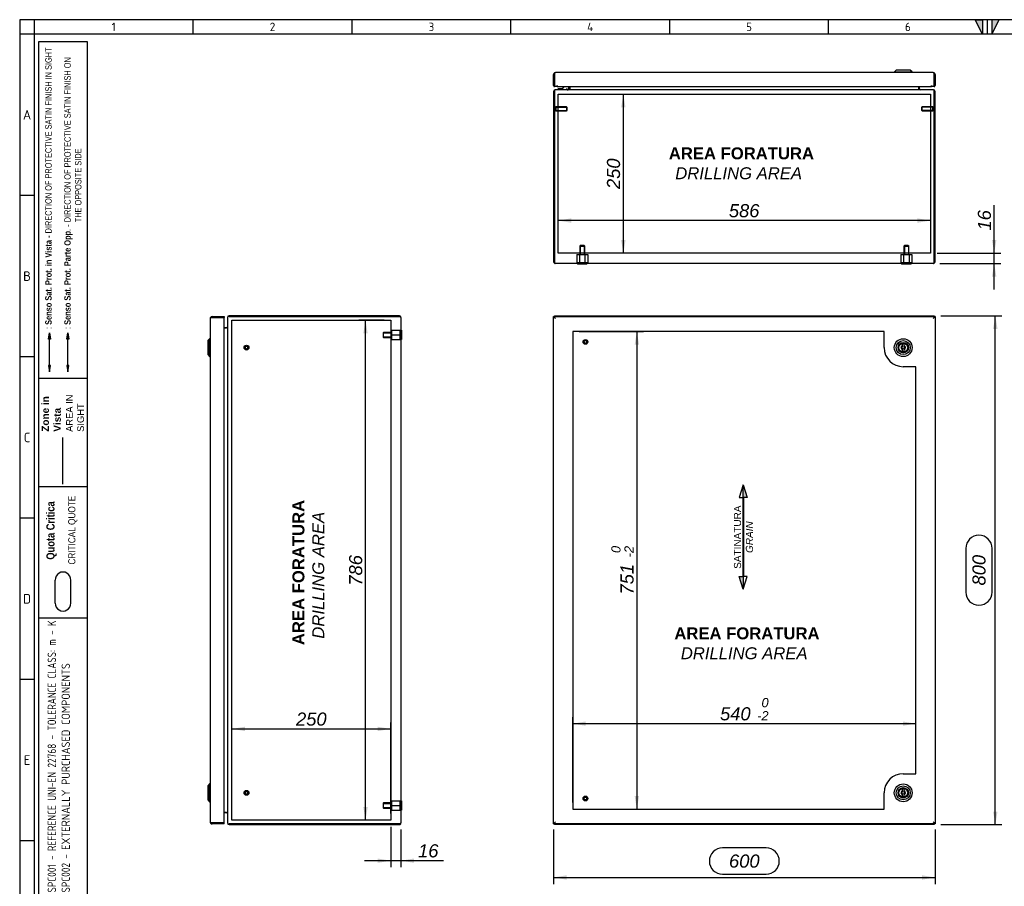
# Model space of a CAD drawing. Extents: x 6 to 412, y 11 to 288.
# Tile 2 of 3: x 6 to 213, y 106 to 288. Entities that reach past the tile are written whole.
import ezdxf
from ezdxf.enums import TextEntityAlignment as Align
from ezdxf.lldxf.tags import DXFTag

# ---------------------------------------------------------------- set-up
doc = ezdxf.new("R2010")
doc.units = 0
doc.layers.get('0').update_dxf_attribs({"linetype": 'CONTINUOUS'})
for name, color, linetype in [('_TRANSLATION', 7, 'CONTINUOUS'), ('AE00417_01', 7, 'CONTINUOUS'), ('AE00907_02', 7, 'CONTINUOUS'), ('C0000000', 7, 'CONTINUOUS'), ('C0000000_04', 7, 'CONTINUOUS'), ('C0000000_05', 7, 'CONTINUOUS'), ('C0000000_25', 7, 'CONTINUOUS'), ('C0000000_51', 7, 'CONTINUOUS'), ('DEFAULT', 7, 'CONTINUOUS'), ('SERRATURA_INF', 7, 'CONTINUOUS'), ('SERRATURA_SUP', 7, 'CONTINUOUS')]:
    doc.layers.add(name, color=color, linetype=linetype)
doc.styles.add('SEACAD_ARIAL', font='arial.ttf')
doc.styles.add('SEACAD_ARIALI', font='ariali.ttf')
tags = doc.linetypes.add('CENTER2', pattern=[28.575, 19.05, -3.175, 3.175, -3.175]).pattern_tags.tags
tags[10:11] = [DXFTag(74, 4), DXFTag(75, 0), DXFTag(340, '0'), DXFTag(46, 0.0), DXFTag(50, 0.0), DXFTag(44, 0.0), DXFTag(45, 0.0)]
tags[8:9] = [DXFTag(74, 4), DXFTag(75, 0), DXFTag(340, '0'), DXFTag(46, 0.0), DXFTag(50, 0.0), DXFTag(44, 0.0), DXFTag(45, 0.0)]
tags[6:7] = [DXFTag(74, 4), DXFTag(75, 0), DXFTag(340, '0'), DXFTag(46, 0.0), DXFTag(50, 0.0), DXFTag(44, 0.0), DXFTag(45, 0.0)]
tags[4:5] = [DXFTag(74, 4), DXFTag(75, 0), DXFTag(340, '0'), DXFTag(46, 0.0), DXFTag(50, 0.0), DXFTag(44, 0.0), DXFTag(45, 0.0)]
tags = doc.linetypes.add('DASHDOT2', pattern=[12.7, 6.35, -3.175, 0, -3.175]).pattern_tags.tags
tags[10:11] = [DXFTag(74, 4), DXFTag(75, 0), DXFTag(340, '0'), DXFTag(46, 0.0), DXFTag(50, 0.0), DXFTag(44, 0.0), DXFTag(45, 0.0)]
tags[8:9] = [DXFTag(74, 4), DXFTag(75, 0), DXFTag(340, '0'), DXFTag(46, 0.0), DXFTag(50, 0.0), DXFTag(44, 0.0), DXFTag(45, 0.0)]
tags[6:7] = [DXFTag(74, 4), DXFTag(75, 0), DXFTag(340, '0'), DXFTag(46, 0.0), DXFTag(50, 0.0), DXFTag(44, 0.0), DXFTag(45, 0.0)]
tags[4:5] = [DXFTag(74, 4), DXFTag(75, 0), DXFTag(340, '0'), DXFTag(46, 0.0), DXFTag(50, 0.0), DXFTag(44, 0.0), DXFTag(45, 0.0)]
tags = doc.linetypes.add('HIDDEN2', pattern=[4.7625, 3.175, -1.5875]).pattern_tags.tags
tags[6:7] = [DXFTag(74, 4), DXFTag(75, 0), DXFTag(340, '0'), DXFTag(46, 0.0), DXFTag(50, 0.0), DXFTag(44, 0.0), DXFTag(45, 0.0)]
tags[4:5] = [DXFTag(74, 4), DXFTag(75, 0), DXFTag(340, '0'), DXFTag(46, 0.0), DXFTag(50, 0.0), DXFTag(44, 0.0), DXFTag(45, 0.0)]
doc.dimstyles.new('ISO', dxfattribs={"dimtxt": 2.75, "dimasz": 2.75, "dimexe": 1.375, "dimexo": 1.375, "dimgap": 0.6875, "dimtad": 1, "dimdec": 1, "dimlfac": 7.5, "dimtxsty": 'SEACAD_ARIAL', "dimsah": 1, "dimcen": 1.375, "dimadec": 1, "dimazin": 3, "dimtfac": 0.7, "dimtdec": 3, "dimtmove": 0, "dimatfit": 3})

# ---------------------------------------------------------------- blocks, each defined once
blk = doc.blocks.new('SE')
at = {"layer": 'AE00417_01', "color": 7, "linetype": 'HIDDEN2'}
for centre, radius in [((124.9, 220.04), 0.5), ((124.9, 220.04), 0.4), ((124.9, 220.04), 0.333), ((124.9, 220.04), 0.3), ((124.9, 124.31), 0.5), ((124.9, 124.31), 0.4), ((124.9, 124.31), 0.333), ((124.9, 124.31), 0.3)]:
    blk.add_circle(centre, radius, dxfattribs=at)
for centre in [(124.9, 220.04), (124.9, 124.31)]:
    blk.add_arc(centre, 0.318, 75, 15, dxfattribs=at)
at = {"layer": 'AE00907_02', "color": 7, "linetype": 'CONTINUOUS'}
blk.add_line((118.39, 119), (118.39, 119), dxfattribs=at)
blk.add_line((118.39, 119), (118.39, 119), dxfattribs=at)
blk.add_line((118.39, 119), (118.39, 119), dxfattribs=at)
at = {"layer": 'C0000000_25', "color": 7, "linetype": 'CONTINUOUS'}
for p, q in [((118.23, 225.35), (118.43, 225.25)), ((118.23, 225.35), (118.39, 225.35)), ((118.23, 225.18), (118.23, 225.35)), ((118.46, 225.38), (118.39, 225.51)), ((118.39, 225.51), (118.39, 225.35)), ((118.39, 225.51), (198.07, 225.51)), ((118.39, 225.35), (118.43, 225.31)), ((118.39, 225.35), (118.43, 225.31)), ((118.39, 225.35), (118.43, 225.31)), ((118.43, 225.31), (118.39, 225.35)), ((198.07, 225.51), (198, 225.38)), ((198.07, 225.35), (198.03, 225.31)), ((198.03, 225.31), (198.07, 225.35)), ((198.03, 225.25), (198.23, 225.35)), ((198.07, 225.35), (198.03, 225.31)), ((198.07, 225.35), (198.03, 225.31)), ((198.07, 225.51), (198.07, 225.35)), ((198.23, 225.35), (198.07, 225.35)), ((198.23, 225.35), (198.23, 119)), ((118.23, 119), (118.23, 119.18)), ((118.43, 119.11), (118.23, 119)), ((118.23, 119), (118.39, 119)), ((118.39, 119), (118.43, 119.04)), ((118.43, 119.04), (118.39, 119)), ((118.39, 119), (118.43, 119.04)), ((118.39, 119), (118.43, 119.04)), ((118.39, 118.84), (118.39, 119)), ((118.39, 118.84), (118.46, 118.98)), ((198.07, 118.84), (118.39, 118.84)), ((198, 118.98), (198.07, 118.84)), ((198.23, 119), (198.03, 119.11)), ((198.07, 119), (198.03, 119.05)), ((198.07, 119), (198.03, 119.05)), ((198.07, 119), (198.03, 119.04)), ((198.03, 119.04), (198.07, 119)), ((198.07, 118.84), (198.07, 119)), ((198.23, 119), (198.07, 119))]:
    blk.add_line(p, q, dxfattribs=at)
at = {"layer": 'C0000000_51', "color": 7, "linetype": 'CONTINUOUS'}
for p, q in [((118.23, 225.18), (118.43, 225.18)), ((118.23, 119.18), (118.23, 225.18)), ((118.43, 225.38), (118.43, 225.18)), ((118.43, 225.38), (198.03, 225.38)), ((118.43, 225.18), (118.64, 224.96)), ((118.43, 225.18), (118.64, 224.96)), ((118.43, 225.18), (118.43, 225.18)), ((118.43, 225.18), (118.43, 225.18)), ((118.43, 225.18), (118.43, 225.18)), ((198.03, 225.18), (197.82, 224.96)), ((198.03, 225.18), (197.82, 224.96)), ((198.03, 225.38), (198.03, 225.18)), ((198.23, 225.18), (198.03, 225.18)), ((198.03, 225.18), (198.03, 225.18)), ((198.03, 225.18), (198.03, 225.18)), ((198.03, 225.18), (198.03, 225.18)), ((198.23, 225.18), (198.23, 119.18)), ((118.63, 224.98), (118.63, 224.98)), ((197.83, 224.98), (197.83, 224.98)), ((118.23, 119.18), (118.43, 119.18)), ((118.43, 119.18), (118.64, 119.39)), ((118.43, 119.18), (118.64, 119.39)), ((118.43, 118.98), (118.43, 119.18)), ((118.43, 119.18), (118.43, 119.18)), ((118.43, 119.18), (118.43, 119.18)), ((118.43, 119.18), (118.43, 119.18)), ((198.03, 118.98), (118.43, 118.98)), ((118.63, 119.38), (118.63, 119.38)), ((198.03, 119.18), (197.82, 119.39)), ((198.03, 119.18), (197.82, 119.39)), ((197.83, 119.38), (197.83, 119.38)), ((198.03, 118.98), (198.03, 119.18)), ((198.23, 119.18), (198.03, 119.18)), ((198.03, 119.18), (198.03, 119.18)), ((198.03, 119.18), (198.03, 119.18)), ((198.03, 119.18), (198.03, 119.18))]:
    blk.add_line(p, q, dxfattribs=at)
at = {"layer": 'C0000000_51', "color": 7, "linetype": 'CENTER2'}
for p, q in [((187.56, 222.24), (122.23, 222.24)), ((122.23, 222.24), (122.23, 122.11)), ((187.56, 218.84), (187.56, 222.24)), ((194.23, 214.84), (191.56, 214.84)), ((194.23, 129.51), (194.23, 214.84)), ((191.56, 129.51), (194.23, 129.51)), ((187.56, 122.11), (187.56, 125.51)), ((122.23, 122.11), (187.56, 122.11))]:
    blk.add_line(p, q, dxfattribs=at)
for centre, start, end in [((191.56, 218.84), 180, 270), ((191.56, 125.51), 90, 180)]:
    blk.add_arc(centre, 4, start, end, dxfattribs=at)
at = {"layer": 'SERRATURA_INF', "color": 7, "linetype": 'CONTINUOUS'}
for p, q in [((191.36, 126.11), (191.36, 125.93)), ((191.76, 125.93), (191.76, 126.11)), ((191.36, 125.09), (191.36, 124.91)), ((191.76, 124.91), (191.76, 125.09))]:
    blk.add_line(p, q, dxfattribs=at)
for radius in [1.87, 1.47, 1.09, 1.07, 0.933, 0.267]:
    blk.add_circle((191.56, 125.51), radius, dxfattribs=at)
for centre, radius, start, end in [((191.56, 126.11), 0.2, 0, 180), ((191.56, 125.51), 0.467, 115.3769, 244.6231), ((191.56, 124.91), 0.2, 180, 0), ((191.56, 125.51), 0.467, 295.3769, 64.6231)]:
    blk.add_arc(centre, radius, start, end, dxfattribs=at)
at = {"layer": 'SERRATURA_SUP', "color": 7, "linetype": 'CONTINUOUS'}
for p, q in [((191.36, 219.44), (191.36, 219.27)), ((191.76, 219.27), (191.76, 219.44)), ((191.36, 218.42), (191.36, 218.24)), ((191.76, 218.24), (191.76, 218.42))]:
    blk.add_line(p, q, dxfattribs=at)
for radius in [1.87, 1.47, 1.09, 1.07, 0.933, 0.267]:
    blk.add_circle((191.56, 218.84), radius, dxfattribs=at)
for centre, radius, start, end in [((191.56, 218.84), 0.467, 115.3769, 244.6231), ((191.56, 219.44), 0.2, 0, 180), ((191.56, 218.84), 0.467, 295.3769, 64.6231), ((191.56, 218.24), 0.2, 180, 0)]:
    blk.add_arc(centre, radius, start, end, dxfattribs=at)
blk = doc.blocks.new('SE1')
at = {"layer": 'AE00417_01', "color": 7, "linetype": 'HIDDEN2'}
for p, q in [((118.52, 269.4), (118.39, 269.4)), ((118.52, 269.4), (118.52, 268.4)), ((118.66, 269.3), (118.66, 268.5)), ((120.96, 269.3), (118.66, 269.3)), ((118.66, 269.22), (121.04, 269.22)), ((118.66, 268.58), (121.04, 268.58)), ((118.66, 268.5), (120.96, 268.5)), ((120.96, 269.3), (120.96, 268.5)), ((121.06, 269.2), (120.96, 269.3)), ((120.96, 268.5), (121.06, 268.6)), ((121.06, 268.6), (121.06, 269.2)), ((195.5, 269.3), (195.4, 269.2)), ((195.4, 269.2), (195.4, 268.6)), ((195.4, 268.6), (195.5, 268.5)), ((197.8, 269.22), (195.42, 269.22)), ((197.8, 268.58), (195.42, 268.58)), ((195.5, 268.5), (195.5, 269.3)), ((197.8, 269.3), (195.5, 269.3)), ((195.5, 268.5), (197.8, 268.5)), ((197.8, 268.5), (197.8, 269.3)), ((197.94, 268.4), (197.94, 269.4)), ((198.07, 269.4), (197.94, 269.4)), ((118.39, 268.4), (118.52, 268.4)), ((197.94, 268.4), (198.07, 268.4))]:
    blk.add_line(p, q, dxfattribs=at)
at = {"layer": 'AE00417_01', "color": 7, "linetype": 'CONTINUOUS'}
for p, q in [((118.39, 269.4), (118.39, 269.4)), ((198.07, 269.4), (198.07, 269.4)), ((118.39, 268.4), (118.39, 268.4)), ((198.07, 268.4), (198.07, 268.4))]:
    blk.add_line(p, q, dxfattribs=at)
at = {"layer": 'AE00417_01', "color": 7, "linetype": 'HIDDEN2'}
for centre, start, end in [((118.59, 269.3), 180, 0), ((118.59, 268.5), 0, 180), ((197.87, 269.3), 180, 0), ((197.87, 268.5), 0, 180)]:
    blk.add_arc(centre, 0.0667, start, end, dxfattribs=at)
at = {"layer": 'AE00907_02', "color": 7, "linetype": 'CONTINUOUS'}
blk.add_line((118.39, 242.62), (118.39, 237.32), dxfattribs=at)
for centre, start, end in [((119.06, 242.62), 178.0727, 180), ((119.06, 237.32), 180, 181.9273)]:
    blk.add_arc(centre, 0.667, start, end, dxfattribs=at)
at = {"layer": 'C0000000', "color": 7, "linetype": 'CONTINUOUS'}
for p, q in [((119.15, 273.03), (119.15, 273.03)), ((119.28, 273.17), (119.53, 273.17)), ((120.95, 273.16), (120.95, 272.9)), ((121.35, 273.56), (121.35, 273.16))]:
    blk.add_line(p, q, dxfattribs=at)
for centre, radius, start, end in [((119.28, 273.03), 0.133, 90, 180), ((119.28, 273.03), 0.133, 180, 270), ((119.53, 274.63), 1.47, 270, 313.235)]:
    blk.add_arc(centre, radius, start, end, dxfattribs=at)
blk.add_open_spline([(121.08, 272.9), (121.1, 272.9), (121.12, 272.9), (121.15, 272.91), (121.17, 272.91), (121.2, 272.92), (121.22, 272.93), (121.25, 272.95), (121.26, 272.96), (121.3, 273), (121.32, 273.03), (121.34, 273.09), (121.35, 273.13), (121.35, 273.16)], degree=3, knots=[0, 0, 0, 0, 0.125, 0.125, 0.25, 0.25, 0.375, 0.375, 0.5, 0.5, 0.75, 0.75, 1, 1, 1, 1], dxfattribs=at)
at = {"layer": 'C0000000_04', "color": 7, "linetype": 'HIDDEN2'}
for p, q in [((123.83, 240.26), (123.7, 240.12)), ((123.7, 240.12), (124.76, 240.12)), ((123.7, 240.12), (123.7, 238.39)), ((123.8, 240.23), (123.8, 238.39)), ((124.63, 240.26), (123.83, 240.26)), ((124.76, 240.12), (124.63, 240.26)), ((124.66, 240.23), (124.66, 238.39)), ((124.76, 238.39), (124.76, 240.12)), ((191.83, 240.26), (191.7, 240.12)), ((191.7, 240.12), (192.76, 240.12)), ((191.7, 240.12), (191.7, 238.39)), ((191.8, 240.23), (191.8, 238.39)), ((192.63, 240.26), (191.83, 240.26)), ((192.76, 240.12), (192.63, 240.26)), ((192.66, 240.23), (192.66, 238.39)), ((192.76, 238.39), (192.76, 240.12)), ((123.08, 238.39), (123.65, 238.39)), ((123.08, 238.39), (123.08, 236.66)), ((123.65, 238.39), (124.81, 238.39)), ((123.65, 238.39), (123.65, 236.66)), ((124.81, 238.39), (125.39, 238.39)), ((124.81, 238.39), (124.81, 236.66)), ((125.39, 238.39), (125.39, 236.66)), ((191.08, 238.39), (191.65, 238.39)), ((191.08, 238.39), (191.08, 236.66)), ((191.65, 238.39), (192.81, 238.39)), ((191.65, 238.39), (191.65, 236.66)), ((192.81, 238.39), (193.39, 238.39)), ((192.81, 238.39), (192.81, 236.66)), ((193.39, 238.39), (193.39, 236.66)), ((123.08, 236.66), (123.65, 236.66)), ((123.65, 236.66), (124.81, 236.66)), ((124.81, 236.66), (125.39, 236.66)), ((191.08, 236.66), (191.65, 236.66)), ((191.65, 236.66), (192.81, 236.66)), ((192.81, 236.66), (193.39, 236.66))]:
    blk.add_line(p, q, dxfattribs=at)
at = {"layer": 'C0000000_05', "color": 7, "linetype": 'CONTINUOUS'}
for p, q in [((123.23, 236.5), (123.23, 236.36)), ((125.23, 236.36), (123.23, 236.36)), ((125.23, 236.36), (125.23, 236.5)), ((191.23, 236.5), (191.23, 236.36)), ((193.23, 236.36), (191.23, 236.36)), ((193.23, 236.36), (193.23, 236.5))]:
    blk.add_line(p, q, dxfattribs=at)
at = {"layer": 'C0000000_25', "color": 7, "linetype": 'CONTINUOUS'}
for p, q in [((118.56, 272.9), (118.56, 272.9)), ((197.9, 272.9), (118.56, 272.9)), ((121.47, 273.56), (121.47, 273.07)), ((121.63, 273.56), (121.63, 273.07)), ((121.63, 273.07), (121.63, 273.56)), ((121.63, 273.07), (121.63, 272.9)), ((194.83, 273.07), (194.83, 273.56)), ((194.83, 273.56), (194.83, 273.07)), ((194.83, 273.07), (194.83, 272.9)), ((194.99, 273.07), (194.99, 273.56)), ((197.9, 272.9), (197.9, 272.9)), ((118.23, 272.56), (118.23, 236.83)), ((118.39, 272.56), (118.39, 242.62)), ((118.39, 236.83), (118.39, 272.56)), ((197.3, 271.96), (197.3, 268.5)), ((198.07, 272.56), (198.07, 236.83)), ((198.07, 236.83), (198.07, 272.56)), ((198.23, 236.83), (198.23, 272.56)), ((119.16, 268.5), (119.16, 269.3)), ((124.76, 238.63), (123.7, 238.63)), ((192.76, 238.63), (191.7, 238.63)), ((118.39, 237.32), (118.39, 236.83)), ((118.39, 236.55), (118.39, 236.83)), ((118.39, 236.83), (118.39, 236.55)), ((197.9, 236.5), (118.56, 236.5)), ((198.07, 236.83), (198.07, 236.55)), ((198.07, 236.55), (198.07, 236.83))]:
    blk.add_line(p, q, dxfattribs=at)
at = {"layer": 'C0000000_25', "color": 7, "linetype": 'CENTER2'}
for p, q in [((119.16, 271.96), (197.3, 271.96)), ((119.16, 269.3), (119.16, 271.96)), ((119.16, 238.63), (119.16, 268.5)), ((197.3, 268.5), (197.3, 238.63)), ((123.7, 238.63), (119.16, 238.63)), ((191.7, 238.63), (124.76, 238.63)), ((197.3, 238.63), (192.76, 238.63))]:
    blk.add_line(p, q, dxfattribs=at)
at = {"layer": 'C0000000_25', "color": 7, "linetype": 'CONTINUOUS'}
for centre, radius, start, end in [((118.56, 272.56), 0.333, 90, 180), ((121.3, 273.07), 0.173, 270, 0), ((121.3, 273.07), 0.333, 328.6677, 0), ((195.16, 273.07), 0.333, 180, 211.3323), ((195.16, 273.07), 0.173, 180, 270), ((197.9, 272.56), 0.333, 0, 90), ((118.56, 236.83), 0.333, 180, 238.6677), ((118.56, 236.83), 0.333, 238.6677, 270), ((197.9, 236.83), 0.333, 270, 301.3323), ((197.9, 236.83), 0.333, 301.3323, 0)]:
    blk.add_arc(centre, radius, start, end, dxfattribs=at)
for centre, major_axis, ratio, start_param, end_param in [((118.56, 272.56), (0, -0.333), 0.52, 3.141593, 4.712389), ((197.9, 272.56), (0, 0.333), 0.52, 4.712389, 6.283185), ((118.56, 236.83), (0, 0.333), 0.997824, 2.594742, 3.141593), ((197.9, 236.83), (0, 0.333), 0.997824, 3.141593, 3.688444)]:
    blk.add_ellipse(centre, major_axis=major_axis, ratio=ratio, start_param=start_param, end_param=end_param, dxfattribs=at)
at = {"layer": 'C0000000_51', "color": 7, "linetype": 'CONTINUOUS'}
for p, q in [((118.23, 273.76), (118.23, 276.08)), ((118.43, 276.44), (118.43, 276.08)), ((118.43, 276.08), (118.43, 276.44)), ((118.43, 273.76), (118.43, 276.08)), ((118.43, 276.08), (118.43, 273.56)), ((197.82, 276.5), (118.64, 276.5)), ((198.03, 276.08), (198.03, 276.44)), ((198.03, 276.44), (198.03, 276.08)), ((198.03, 273.56), (198.03, 276.08)), ((198.03, 276.08), (198.03, 273.76)), ((198.23, 276.08), (198.23, 273.76)), ((118.96, 273.56), (118.43, 273.56)), ((118.96, 273.56), (118.96, 273.76)), ((118.96, 273.76), (118.96, 273.76)), ((118.96, 273.76), (118.96, 273.76)), ((118.96, 273.76), (118.96, 273.56)), ((118.96, 273.75), (118.96, 273.75)), ((118.96, 273.56), (197.5, 273.56)), ((197.5, 273.76), (197.5, 273.76)), ((197.5, 273.56), (197.5, 273.76)), ((197.5, 273.76), (197.5, 273.76)), ((197.5, 273.76), (197.5, 273.56)), ((198.03, 273.56), (197.5, 273.56))]:
    blk.add_line(p, q, dxfattribs=at)
for centre, radius, start, end in [((118.64, 276.08), 0.413, 121.073, 180), ((118.64, 276.08), 0.413, 90, 121.073), ((197.82, 276.08), 0.413, 58.927, 90), ((197.82, 276.08), 0.413, 0, 58.927), ((118.43, 273.76), 0.2, 180, 270.0316), ((118.56, 273.89), 0.125, 180, 185.2876), ((118.43, 273.76), 0.000267, 180, 294.4698), ((198.03, 273.76), 0.000267, 245.5302, 0), ((198.03, 273.76), 0.2, 269.9684, 0)]:
    blk.add_arc(centre, radius, start, end, dxfattribs=at)
for centre, start_param, end_param in [((118.64, 276.08), 3.141593, 3.683918), ((197.82, 276.08), 2.599267, 3.141593)]:
    blk.add_ellipse(centre, major_axis=(0, -0.413), ratio=0.998232, start_param=start_param, end_param=end_param, dxfattribs=at)
at = {"layer": 'SERRATURA_INF', "color": 7, "linetype": 'CONTINUOUS'}
for p, q in [((190.1, 277.03), (189.7, 276.63)), ((193.03, 277.03), (190.1, 277.03)), ((193.43, 276.63), (193.03, 277.03)), ((189.7, 276.63), (193.43, 276.63)), ((189.7, 276.63), (189.7, 276.5)), ((193.43, 276.5), (193.43, 276.63))]:
    blk.add_line(p, q, dxfattribs=at)
blk = doc.blocks.new('SAT')
at = {"linetype": 'CONTINUOUS'}
for points in [[(-10.97, -1.95), (-8.32, -1.95), (-8.32, -1.11)], [(8.24, -2.03), (8.24, -1.87), (-8.32, -1.87), (-8.32, -2.03)], [(10.89, -1.95), (8.24, -1.95), (8.24, -2.79)]]:
    blk.add_hatch(color=7, dxfattribs=at).paths.add_polyline_path(points)
at = {"color": 7, "linetype": 'CONTINUOUS'}
for p, q in [((-10.97, -1.95), (-8.32, -2.79)), ((-8.32, -2.79), (-8.32, -2.03)), ((10.89, -1.95), (8.24, -1.11)), ((8.24, -1.11), (8.24, -1.87))]:
    blk.add_line(p, q, dxfattribs=at)
for points in [[(-10.97, -1.95), (-8.32, -1.11), (-8.32, -1.95), (-10.97, -1.95)], [(8.24, -2.03), (8.24, -1.87), (-8.32, -1.87), (-8.32, -2.03), (8.24, -2.03)], [(10.89, -1.95), (8.24, -2.79), (8.24, -1.95), (10.89, -1.95)]]:
    blk.add_lwpolyline(points, dxfattribs=at)
at = {"insert": (-0.05, -4), "char_height": 1.5, "width": 16.3187, "attachment_point": 8}
blk.add_mtext('{\\fArial|b0||i0||c0|p34;\\C7;\\H1.5;\\W1.;SATINATURA \\P}{\\fArial|b0||i1||c0|p34;\\C7;\\H1.5;\\W1.;GRAIN\\P}', dxfattribs=at)
blk = doc.blocks.new('DMBLK49')
at = {"layer": '_TRANSLATION', "linetype": 'CONTINUOUS'}
for points in [[(120.98, 107.3), (120.98, 108.22), (118.23, 107.76)], [(195.48, 107.3), (198.23, 107.76), (195.48, 108.22)]]:
    blk.add_hatch(color=7, dxfattribs=at).paths.add_polyline_path(points)
at = {"layer": '_TRANSLATION', "color": 7, "linetype": 'CONTINUOUS'}
for p, q in [((118.23, 117.8), (118.23, 106.38)), ((198.23, 117.8), (198.23, 106.38)), ((162.81, 113.95), (153.65, 113.95)), ((118.23, 107.76), (198.23, 107.76)), ((153.65, 108.45), (162.81, 108.45))]:
    blk.add_line(p, q, dxfattribs=at)
for centre, start, end in [((153.65, 111.2), 90, 270), ((162.81, 111.2), 270, 90)]:
    blk.add_arc(centre, 2.75, start, end, dxfattribs=at)
at = {"layer": '_TRANSLATION', "color": 7, "linetype": 'CONTINUOUS', "style": 'SEACAD_ARIALI'}
blk.add_text('600', height=2.75, dxfattribs=at).set_placement((155.02, 112.57), align=Align.TOP_LEFT)
blk = doc.blocks.new('DMBLK50')
at = {"layer": '_TRANSLATION', "linetype": 'CONTINUOUS'}
for points in [[(211.34, 222.76), (210.88, 225.51), (210.42, 222.76)], [(211.34, 121.59), (210.42, 121.59), (210.88, 118.84)]]:
    blk.add_hatch(color=7, dxfattribs=at).paths.add_polyline_path(points)
at = {"layer": '_TRANSLATION', "color": 7, "linetype": 'CONTINUOUS'}
for p, q in [((199.45, 225.51), (212.25, 225.51)), ((210.88, 118.84), (210.88, 225.51)), ((204.69, 176.76), (204.69, 167.59)), ((210.19, 167.59), (210.19, 176.76)), ((199.45, 118.84), (212.25, 118.84))]:
    blk.add_line(p, q, dxfattribs=at)
for centre, start, end in [((207.44, 176.76), 0, 180), ((207.44, 167.59), 180, 0)]:
    blk.add_arc(centre, 2.75, start, end, dxfattribs=at)
at = {"layer": '_TRANSLATION', "color": 7, "linetype": 'CONTINUOUS', "style": 'SEACAD_ARIALI'}
blk.add_text('800', height=2.75, rotation=90, dxfattribs=at).set_placement((206.07, 168.97), align=Align.TOP_LEFT)
blk = doc.blocks.new('DMBLK52')
at = {"layer": '_TRANSLATION', "linetype": 'CONTINUOUS'}
for points in [[(136.15, 219.49), (135.69, 222.24), (135.23, 219.49)], [(136.15, 124.86), (135.23, 124.86), (135.69, 122.11)]]:
    blk.add_hatch(color=7, dxfattribs=at).paths.add_polyline_path(points)
at = {"layer": '_TRANSLATION', "color": 7, "linetype": 'CONTINUOUS'}
for p, q in [((123.61, 222.24), (137.06, 222.24)), ((135.69, 222.24), (135.69, 122.11))]:
    blk.add_line(p, q, dxfattribs=at)
at = {"layer": '_TRANSLATION', "color": 7, "linetype": 'CONTINUOUS', "style": 'SEACAD_ARIALI'}
for s, height, p in [('0', 1.93, (130.33, 175.77)), ('-2', 1.925, (133.08, 174.88)), ('751', 2.75, (132.25, 167.08))]:
    blk.add_text(s, height=height, rotation=90, dxfattribs=at).set_placement(p, align=Align.TOP_LEFT)
blk = doc.blocks.new('DMBLK53')
at = {"layer": '_TRANSLATION', "linetype": 'CONTINUOUS'}
for points in [[(124.98, 140.47), (122.23, 140.01), (124.98, 139.56)], [(191.48, 140.47), (191.48, 139.56), (194.23, 140.01)]]:
    blk.add_hatch(color=7, dxfattribs=at).paths.add_polyline_path(points)
at = {"layer": '_TRANSLATION', "color": 7, "linetype": 'CONTINUOUS'}
for p, q in [((122.23, 123.49), (122.23, 141.39)), ((194.23, 130.89), (194.23, 141.39)), ((122.23, 140.01), (194.23, 140.01))]:
    blk.add_line(p, q, dxfattribs=at)
at = {"layer": '_TRANSLATION', "color": 7, "linetype": 'CONTINUOUS', "style": 'SEACAD_ARIALI'}
for s, height, p in [('0', 1.93, (161.83, 145.38)), ('540', 2.75, (153.14, 143.45)), ('-2', 1.925, (160.93, 142.63))]:
    blk.add_text(s, height=height, dxfattribs=at).set_placement(p, align=Align.TOP_LEFT)
blk = doc.blocks.new('SE5')
at = {"layer": 'AE00417_01', "color": 7, "linetype": 'HIDDEN2'}
for centre, radius in [((53.81, 218.84), 0.5), ((53.81, 218.84), 0.4), ((53.81, 218.84), 0.333), ((53.81, 218.84), 0.3), ((53.81, 125.51), 0.5), ((53.81, 125.51), 0.4), ((53.81, 125.51), 0.333), ((53.81, 125.51), 0.3)]:
    blk.add_circle(centre, radius, dxfattribs=at)
for centre in [(53.81, 218.84), (53.81, 125.51)]:
    blk.add_arc(centre, 0.318, 75, 15, dxfattribs=at)
at = {"layer": 'C0000000_04', "color": 7, "linetype": 'HIDDEN2'}
for p, q in [((82.58, 222.04), (82.45, 221.91)), ((82.45, 221.91), (82.45, 221.11)), ((82.45, 221.11), (82.58, 220.98)), ((82.48, 221.94), (84.32, 221.94)), ((82.48, 221.08), (84.32, 221.08)), ((82.58, 220.98), (82.58, 222.04)), ((84.32, 222.04), (82.58, 222.04)), ((84.32, 221.51), (84.32, 222.51)), ((84.32, 222.51), (86.05, 222.51)), ((84.32, 220.51), (84.32, 221.51)), ((84.32, 221.51), (86.05, 221.51)), ((86.05, 221.51), (86.05, 222.51)), ((86.05, 220.51), (86.05, 221.51)), ((82.58, 220.98), (84.32, 220.98)), ((84.32, 220.51), (86.05, 220.51)), ((82.58, 123.38), (82.45, 123.24)), ((82.45, 123.24), (82.45, 122.44)), ((82.45, 122.44), (82.58, 122.31)), ((82.48, 123.28), (84.32, 123.28)), ((82.48, 122.41), (84.32, 122.41)), ((82.58, 122.31), (82.58, 123.38)), ((84.32, 123.38), (82.58, 123.38)), ((82.58, 122.31), (84.32, 122.31)), ((84.32, 122.84), (84.32, 123.84)), ((84.32, 123.84), (86.05, 123.84)), ((84.32, 121.84), (84.32, 122.84)), ((84.32, 122.84), (86.05, 122.84)), ((86.05, 122.84), (86.05, 123.84)), ((86.05, 121.84), (86.05, 122.84)), ((84.32, 121.84), (86.05, 121.84))]:
    blk.add_line(p, q, dxfattribs=at)
at = {"layer": 'C0000000_05', "color": 7, "linetype": 'CONTINUOUS'}
for p, q in [((86.34, 222.51), (86.21, 222.51)), ((86.34, 222.51), (86.34, 220.51)), ((86.21, 220.51), (86.34, 220.51)), ((86.34, 123.84), (86.21, 123.84)), ((86.34, 123.84), (86.34, 121.84)), ((86.21, 121.84), (86.34, 121.84))]:
    blk.add_line(p, q, dxfattribs=at)
at = {"layer": 'C0000000_25', "color": 7, "linetype": 'CONTINUOUS'}
for p, q in [((49.81, 225.18), (49.81, 119.18)), ((49.81, 225.18), (49.81, 225.18)), ((85.88, 225.51), (50.14, 225.51)), ((50.14, 225.35), (85.88, 225.35)), ((85.88, 225.35), (50.14, 225.35)), ((85.88, 225.35), (86.16, 225.35)), ((86.16, 225.35), (85.88, 225.35)), ((86.21, 225.18), (86.21, 119.18)), ((49.14, 223), (49.64, 223)), ((49.64, 223), (49.14, 223)), ((49.81, 223), (49.64, 223)), ((84.08, 222.04), (84.08, 221.94)), ((84.08, 221.08), (84.08, 220.98)), ((84.08, 123.38), (84.08, 123.28)), ((84.08, 122.41), (84.08, 122.31)), ((49.64, 121.35), (49.14, 121.35)), ((49.14, 121.35), (49.64, 121.35)), ((49.64, 121.35), (49.81, 121.35)), ((49.81, 119.18), (49.81, 119.18)), ((50.14, 119), (85.88, 119)), ((85.88, 119), (50.14, 119)), ((50.14, 118.84), (85.88, 118.84)), ((86.16, 119), (85.88, 119)), ((85.88, 119), (86.16, 119))]:
    blk.add_line(p, q, dxfattribs=at)
at = {"layer": 'C0000000_25', "color": 7, "linetype": 'CENTER2'}
for p, q in [((50.74, 224.58), (84.08, 224.58)), ((50.74, 119.78), (50.74, 224.58)), ((84.08, 224.58), (84.08, 222.04)), ((84.08, 221.94), (84.08, 221.08)), ((84.08, 220.98), (84.08, 123.38)), ((84.08, 123.28), (84.08, 122.41)), ((84.08, 122.31), (84.08, 119.78)), ((84.08, 119.78), (50.74, 119.78))]:
    blk.add_line(p, q, dxfattribs=at)
at = {"layer": 'C0000000_25', "color": 7, "linetype": 'CONTINUOUS'}
for centre, radius, start, end in [((50.14, 225.18), 0.333, 90, 180), ((85.88, 225.18), 0.333, 31.3323, 90), ((85.88, 225.18), 0.333, 0, 31.3323), ((49.64, 223.18), 0.173, 270, 0), ((49.64, 121.18), 0.173, 0, 90), ((50.14, 119.18), 0.333, 180, 270), ((85.88, 119.18), 0.333, 270, 328.6677), ((85.88, 119.18), 0.333, 328.6677, 0)]:
    blk.add_arc(centre, radius, start, end, dxfattribs=at)
for centre, major_axis, ratio, start_param, end_param in [((50.14, 225.18), (-0.333, 0), 0.52, 4.712389, 6.283185), ((85.88, 225.18), (-0.333, 0), 0.997824, 3.141593, 3.688444), ((50.14, 119.18), (0.333, 0), 0.52, 3.141593, 4.712389), ((85.88, 119.18), (-0.333, 0), 0.997824, 2.594742, 3.141593)]:
    blk.add_ellipse(centre, major_axis=major_axis, ratio=ratio, start_param=start_param, end_param=end_param, dxfattribs=at)
at = {"layer": 'C0000000_51', "color": 7, "linetype": 'CONTINUOUS'}
for p, q in [((46.62, 225.18), (46.27, 225.18)), ((46.27, 225.18), (46.62, 225.18)), ((46.62, 225.38), (49.14, 225.38)), ((48.94, 225.18), (46.62, 225.18)), ((46.62, 225.18), (49.14, 225.18)), ((48.94, 225.18), (49.14, 225.18)), ((49.14, 225.38), (49.14, 225.18)), ((49.14, 119.18), (49.14, 225.18)), ((46.21, 224.96), (46.21, 119.39)), ((46.27, 119.18), (46.62, 119.18)), ((46.62, 119.18), (46.27, 119.18)), ((49.14, 119.18), (46.62, 119.18)), ((46.62, 119.18), (48.94, 119.18)), ((49.14, 118.98), (46.62, 118.98)), ((48.94, 119.18), (49.14, 119.18)), ((49.14, 118.98), (49.14, 119.18))]:
    blk.add_line(p, q, dxfattribs=at)
for centre, radius, start, end in [((46.62, 224.96), 0.413, 148.927, 180), ((46.62, 224.96), 0.413, 90, 148.927), ((48.94, 225.18), 0.000267, 335.5302, 90), ((46.62, 119.39), 0.413, 180, 211.073), ((46.62, 119.39), 0.413, 211.073, 270), ((48.94, 119.18), 0.000267, 270, 24.4698)]:
    blk.add_arc(centre, radius, start, end, dxfattribs=at)
for centre, start_param, end_param in [((46.62, 224.96), 2.599267, 3.141593), ((46.62, 119.39), 3.141593, 3.683918)]:
    blk.add_ellipse(centre, major_axis=(0.413, 0), ratio=0.998232, start_param=start_param, end_param=end_param, dxfattribs=at)
at = {"layer": 'SERRATURA_INF', "color": 7, "linetype": 'CONTINUOUS'}
for p, q in [((46.08, 127.38), (45.68, 126.98)), ((45.68, 126.98), (45.68, 124.04)), ((46.08, 123.64), (46.08, 127.38)), ((46.21, 127.38), (46.08, 127.38)), ((45.68, 124.04), (46.08, 123.64)), ((46.08, 123.64), (46.21, 123.64))]:
    blk.add_line(p, q, dxfattribs=at)
at = {"layer": 'SERRATURA_SUP', "color": 7, "linetype": 'CONTINUOUS'}
for p, q in [((46.08, 220.71), (45.68, 220.31)), ((45.68, 220.31), (45.68, 217.38)), ((46.08, 216.98), (46.08, 220.71)), ((46.21, 220.71), (46.08, 220.71)), ((45.68, 217.38), (46.08, 216.98)), ((46.08, 216.98), (46.21, 216.98))]:
    blk.add_line(p, q, dxfattribs=at)
blk = doc.blocks.new('DMBLK54')
at = {"layer": '_TRANSLATION', "linetype": 'CONTINUOUS'}
for points in [[(211.1, 241.38), (210.19, 241.38), (210.64, 238.63)], [(211.1, 233.75), (210.64, 236.5), (210.19, 233.75)]]:
    blk.add_hatch(color=7, dxfattribs=at).paths.add_polyline_path(points)
at = {"layer": '_TRANSLATION', "color": 7, "linetype": 'CONTINUOUS'}
for p, q in [((210.64, 231), (210.64, 248.69)), ((198.67, 238.63), (212.02, 238.63)), ((199.27, 236.5), (212.02, 236.5))]:
    blk.add_line(p, q, dxfattribs=at)
at = {"layer": '_TRANSLATION', "color": 7, "linetype": 'CONTINUOUS', "style": 'SEACAD_ARIALI'}
blk.add_text('16', height=2.75, rotation=90, dxfattribs=at).set_placement((207.21, 243.39), align=Align.TOP_LEFT)
blk = doc.blocks.new('DMBLK58')
at = {"layer": '_TRANSLATION', "linetype": 'CONTINUOUS'}
for points in [[(121.91, 245.94), (119.16, 245.48), (121.91, 245.02)], [(194.55, 245.94), (194.55, 245.02), (197.3, 245.48)]]:
    blk.add_hatch(color=7, dxfattribs=at).paths.add_polyline_path(points)
at = {"layer": '_TRANSLATION', "color": 7, "linetype": 'CONTINUOUS'}
blk.add_line((197.3, 245.48), (119.16, 245.48), dxfattribs=at)
at = {"layer": '_TRANSLATION', "color": 7, "linetype": 'CONTINUOUS', "style": 'SEACAD_ARIALI'}
blk.add_text('586', height=2.75, dxfattribs=at).set_placement((154.99, 248.92), align=Align.TOP_LEFT)
blk = doc.blocks.new('DMBLK59')
at = {"layer": '_TRANSLATION', "linetype": 'CONTINUOUS'}
for points in [[(133.31, 269.21), (132.85, 271.96), (132.39, 269.21)], [(133.31, 241.38), (132.39, 241.38), (132.85, 238.63)]]:
    blk.add_hatch(color=7, dxfattribs=at).paths.add_polyline_path(points)
at = {"layer": '_TRANSLATION', "color": 7, "linetype": 'CONTINUOUS'}
blk.add_line((132.85, 271.96), (132.85, 238.63), dxfattribs=at)
at = {"layer": '_TRANSLATION', "color": 7, "linetype": 'CONTINUOUS', "style": 'SEACAD_ARIALI'}
blk.add_text('250', height=2.75, rotation=90, dxfattribs=at).set_placement((129.41, 252.09), align=Align.TOP_LEFT)
blk = doc.blocks.new('DMBLK60')
at = {"layer": '_TRANSLATION', "linetype": 'CONTINUOUS'}
for points in [[(81.33, 110.82), (84.08, 111.28), (81.33, 111.74)], [(88.96, 110.82), (88.96, 111.74), (86.21, 111.28)]]:
    blk.add_hatch(color=7, dxfattribs=at).paths.add_polyline_path(points)
at = {"layer": '_TRANSLATION', "color": 7, "linetype": 'CONTINUOUS'}
for p, q in [((84.08, 118.4), (84.08, 109.91)), ((86.21, 117.8), (86.21, 109.91)), ((95.1, 111.28), (78.58, 111.28))]:
    blk.add_line(p, q, dxfattribs=at)
at = {"layer": '_TRANSLATION', "color": 7, "linetype": 'CONTINUOUS', "style": 'SEACAD_ARIALI'}
blk.add_text('16', height=2.75, dxfattribs=at).set_placement((89.8, 114.72), align=Align.TOP_LEFT)
blk = doc.blocks.new('DMBLK61')
at = {"layer": '_TRANSLATION', "linetype": 'CONTINUOUS'}
for points in [[(53.49, 139.36), (50.74, 138.91), (53.49, 138.45)], [(81.33, 139.36), (81.33, 138.45), (84.08, 138.91)]]:
    blk.add_hatch(color=7, dxfattribs=at).paths.add_polyline_path(points)
at = {"layer": '_TRANSLATION', "color": 7, "linetype": 'CONTINUOUS'}
for p, q in [((50.74, 121.15), (50.74, 140.28)), ((50.74, 138.91), (84.08, 138.91)), ((84.08, 121.15), (84.08, 140.28))]:
    blk.add_line(p, q, dxfattribs=at)
at = {"layer": '_TRANSLATION', "color": 7, "linetype": 'CONTINUOUS', "style": 'SEACAD_ARIALI'}
blk.add_text('250', height=2.75, dxfattribs=at).set_placement((64.2, 142.34), align=Align.TOP_LEFT)
blk = doc.blocks.new('DMBLK62')
at = {"layer": '_TRANSLATION', "linetype": 'CONTINUOUS'}
for points in [[(78.31, 221.83), (79.23, 221.83), (78.77, 224.58)], [(78.31, 122.53), (78.77, 119.78), (79.23, 122.53)]]:
    blk.add_hatch(color=7, dxfattribs=at).paths.add_polyline_path(points)
at = {"layer": '_TRANSLATION', "color": 7, "linetype": 'CONTINUOUS'}
for p, q in [((82.7, 224.58), (77.39, 224.58)), ((78.77, 119.78), (78.77, 224.58)), ((82.7, 119.78), (77.39, 119.78))]:
    blk.add_line(p, q, dxfattribs=at)
at = {"layer": '_TRANSLATION', "color": 7, "linetype": 'CONTINUOUS', "style": 'SEACAD_ARIALI'}
blk.add_text('786', height=2.75, rotation=90, dxfattribs=at).set_placement((75.33, 168.94), align=Align.TOP_LEFT)

msp = doc.modelspace()

# ---------------------------------------------------------------- hatches: boundary and pattern name
at = {"linetype": 'CONTINUOUS'}
for points in [[(208.154, 287.588), (206.639, 287.588), (208.154, 284.56)], [(210.173, 287.588), (210.173, 284.56), (211.687, 287.588)], [(12.243, 220.628), (12.68, 220.628), (12.461, 221.936)], [(16.101, 220.628), (16.537, 220.628), (16.319, 221.936)], [(12.243, 215.067), (12.461, 213.759), (12.68, 215.067)], [(16.101, 215.067), (16.319, 213.759), (16.537, 215.067)]]:
    msp.add_hatch(color=7, dxfattribs=at).paths.add_polyline_path(points)

# ---------------------------------------------------------------- linework, layer by layer
at = {"color": 7, "linetype": 'CONTINUOUS'}
for p, q in [((6.234, 287.588), (6.234, 10.959)), ((412.092, 287.588), (6.234, 287.588)), ((42.58, 287.588), (42.58, 284.56)), ((75.897, 287.588), (75.897, 284.56)), ((109.213, 287.588), (109.213, 284.56)), ((142.53, 287.588), (142.53, 284.56)), ((175.847, 287.588), (175.847, 284.56)), ((209.163, 287.588), (209.163, 284.56)), ((9.263, 250.738), (6.234, 250.738)), ((12.461, 215.067), (12.461, 220.628)), ((9.263, 216.917), (6.234, 216.917)), ((20.369, 212.348), (10.273, 212.348)), ((20.369, 189.648), (10.273, 189.648)), ((20.369, 189.648), (10.273, 189.648)), ((9.263, 183.095), (6.234, 183.095)), ((13.69, 165.299), (13.69, 170.107)), ((16.961, 165.299), (16.961, 170.107)), ((20.369, 162.148), (10.273, 162.148)), ((9.263, 149.274), (6.234, 149.274)), ((9.263, 115.452), (6.234, 115.452))]:
    msp.add_line(p, q, dxfattribs=at)
at = {"color": 7, "linetype": 'HIDDEN2'}
msp.add_line((16.319, 215.067), (16.319, 220.628), dxfattribs=at)
at = {"color": 7, "linetype": 'DASHDOT2'}
msp.add_line((15.278, 190.21), (15.278, 200.023), dxfattribs=at)
at = {"color": 7, "linetype": 'CONTINUOUS'}
for points in [[(208.154, 287.588), (208.154, 284.56), (206.639, 287.588), (208.154, 287.588)], [(210.173, 287.588), (210.173, 284.56), (211.687, 287.588), (210.173, 287.588)], [(12.243, 220.628), (12.461, 221.936), (12.68, 220.628), (12.243, 220.628)], [(16.101, 220.628), (16.319, 221.936), (16.537, 220.628), (16.101, 220.628)], [(12.243, 215.067), (12.461, 213.759), (12.68, 215.067), (12.243, 215.067)], [(16.101, 215.067), (16.319, 213.759), (16.537, 215.067), (16.101, 215.067)]]:
    msp.add_lwpolyline(points, dxfattribs=at)
at = {"layer": 'DEFAULT', "color": 7, "linetype": 'CONTINUOUS'}
for p, q in [((9.263, 287.588), (9.263, 10.959)), ((412.092, 284.56), (6.234, 284.56)), ((10.273, 28.5), (10.273, 283.045)), ((10.273, 283.045), (20.369, 283.045)), ((20.369, 283.045), (20.369, 28.5))]:
    msp.add_line(p, q, dxfattribs=at)
for centre, start, end in [((15.325, 170.155), 358.29915, 181.70085), ((15.325, 165.25), 178.29915, 1.70085)]:
    msp.add_arc(centre, 1.636, start, end, dxfattribs=at)

# ---------------------------------------------------------------- block references
at = {"layer": '_TRANSLATION'}
for name in ['SE1', 'SE5', 'SE']:
    msp.add_blockref(name, (0, 0), dxfattribs=at)
at = {"layer": '_TRANSLATION', "color": 7, "rotation": 90}
msp.add_blockref('SAT', (156.07, 179.156), dxfattribs=at)

# ---------------------------------------------------------------- texts
for s, insert, char_height, width, attachment_point in [('{\\fSolid Edge ANSI|b0||i0||c0|p34;\\C7;\\H1.766793;\\W1.;1}', (25.952, 286.074), 1.76679, 1.98765, 5), ('{\\fSolid Edge ANSI|b0||i0||c0|p34;\\C7;\\H1.766793;\\W1.;2}', (59.268, 285.196), 1.76679, 1.98765, 8), ('{\\fSolid Edge ANSI|b0||i0||c0|p34;\\C7;\\H1.766793;\\W1.;3}', (92.585, 285.196), 1.76679, 1.98765, 8), ('{\\fSolid Edge ANSI|b0||i0||c0|p34;\\C7;\\H1.766793;\\W1.;4}', (125.902, 285.196), 1.76679, 1.98765, 8), ('{\\fSolid Edge ANSI|b0||i0||c0|p34;\\C7;\\H1.766793;\\W1.;5}', (159.218, 285.196), 1.76679, 1.98765, 8), ('{\\fSolid Edge ANSI|b0||i0||c0|p34;\\C7;\\H1.766793;\\W1.;6}', (192.535, 285.196), 1.76679, 1.98765, 8), ('{\\fSolid Edge ANSI|b0||i0||c0|p34;\\C7;\\H2.019192;\\W1.;A}', (7.783, 266.645), 2.01919, 2.2716, 8), ('{\\fSolid Edge ANSI|b0||i0||c0|p34;\\C7;\\H2.019192;\\W1.;B}', (7.787, 232.824), 2.01919, 2.524, 8), ('{\\fSolid Edge ANSI|b0||i0||c0|p34;\\C7;\\H2.019192;\\W1.;C}', (7.785, 199.002), 2.01919, 2.3978, 8), ('{\\fSolid Edge ANSI|b0||i0||c0|p34;\\C7;\\H2.019192;\\W1.;D}', (7.787, 165.181), 2.01919, 2.524, 8), ('{\\fSolid Edge ANSI|b0||i0||c0|p34;\\C7;\\H2.019192;\\W1.;E}', (7.785, 131.359), 2.01919, 2.3978, 8)]:
    msp.add_mtext(s, dxfattribs=dict(insert=insert, char_height=char_height, width=width, attachment_point=attachment_point))
at = {"rotation": 90}
for s, insert, char_height, width, attachment_point in [('{\\fArial Narrow|b0||i0||c0|p34;\\C7;\\H1.35;\\W1.;: }{\\fArial Narrow|b1||i0||c0|p34;\\C7;\\H1.35;\\W1.;Senso Sat. Prot. in Vista }{\\fArial Narrow|b0||i0||c0|p34;\\C7;\\H1.35;\\W1.;- DIRECTION OF PROTECTIVE SATIN FINISH IN SIGHT}', (12.959, 222.755), 1.35, 58.95733, 7), ('{\\fArial Narrow|b0||i0||c0|p34;\\C7;\\H1.35;\\W1.;: }{\\fArial Narrow|b1||i0||c0|p34;\\C7;\\H1.35;\\W1.;Senso Sat. Prot. Parte Opp}{\\fArial Narrow|b0||i0||c0|p34;\\C7;\\H1.35;\\W1.;. - DIRECTION OF PROTECTIVE SATIN FINISH ON\\P}{\\fArial Narrow|b0||i0||c0|p34;\\C7;\\H1.35;\\W1.;                                                    THE OPPOSITE SIDE}', (19.204, 222.761), 1.35, 61.02057, 7), ('{\\fArial|b1||i0||c0|p34;\\C7;\\H1.5;\\W1.;Zone in\\P}{\\fArial|b1||i0||c0|p34;\\C7;\\H1.5;\\W1.;Vista}', (14.878, 201.208), 1.5, 8.0532, 7), ('{\\fArial|b0||i0||c0|p34;\\C7;\\H1.4;\\W1.;AREA IN\\P}{\\fArial|b0||i0||c0|p34;\\C7;\\H1.4;\\W1.;SIGHT}', (19.728, 201.18), 1.4, 8.09917, 7), ('{\\fArial Narrow|b0||i0||c0|p34;\\C7;\\H1.5;\\W1.;CRITICAL QUOTE}', (18.327, 173.363), 1.5, 14.77453, 7), ('{\\fArial Narrow|b1||i0||c0|p34;\\C7;\\H1.7;\\W1.;Quota Critica}', (14.024, 174.388), 1.7, 12.74726, 7), ('{\\fSolid Edge ANSI|b0|i0|c0|p34;\\W0.84600x;\\C7;SPC001 - REFERENCE UNI-EN 22768 - TOLERANCE CLASS: m - K}\\P{\\fSolid Edge ANSI|b0|i0|c0|p34;\\W0.84600x;\\C7;SPC002 - }{\\fSolid Edge ANSI|b0|i0|c0|p34;\\W0.94000x;\\C7;EXTERNALLY PURCHASED COMPONENTS}', (12.101, 104.605), 1.75, 56.68133, 1)]:
    msp.add_mtext(s, dxfattribs=dict(at, insert=insert, char_height=char_height, width=width, attachment_point=attachment_point))
at = {"layer": '_TRANSLATION', "char_height": 3, "width": 34.96354, "attachment_point": 5}
for insert in [(157.038, 257.466), (158.199, 156.832)]:
    msp.add_mtext('{\\fArial|b0||i0||c0|p34;\\C7;\\H3.;\\W1.; }{\\fArial|b1||i0||c0|p34;\\C7;\\H2.5;\\W1.;AREA FORATURA \\P}{\\fArial|b0||i1||c0|p34;\\C7;\\H2.5;\\W1.;DRILLING AREA}', dxfattribs=dict(at, insert=insert))
at = {"layer": '_TRANSLATION', "insert": (66.799, 171.114), "char_height": 3, "width": 34.96354, "attachment_point": 5, "rotation": 90}
msp.add_mtext('{\\fArial|b0||i0||c0|p34;\\C7;\\H3.;\\W1.; }{\\fArial|b1||i0||c0|p34;\\C7;\\H2.5;\\W1.;AREA FORATURA \\P}{\\fArial|b0||i1||c0|p34;\\C7;\\H2.5;\\W1.;DRILLING AREA}', dxfattribs=at)

# ---------------------------------------------------------------- dimensions: what is measured, and where the dimension line sits
at = {"layer": '_TRANSLATION', "color": 7, "linetype": 'CONTINUOUS'}
for base, p1, p2, angle, text, picture, middle, dimtype in [((132.848, 271.964), (119.164, 271.964), (119.164, 238.631), 270, '\\A1;<>', 'DMBLK59', (132.848, 255.297), 161), ((197.297, 245.483), (197.297, 238.631), (119.164, 238.631), 180, '\\A1;<>', 'DMBLK58', (158.231, 245.483), 161), ((210.645, 238.631), (197.897, 236.497), (197.297, 238.631), 90, '\\A1;<>', 'DMBLK54', (210.645, 242.424), 160), ((210.879, 118.844), (198.07, 118.844), (198.07, 225.511), 90, '\\A1;<>', 'DMBLK50', (210.879, 172.178), 161), ((78.768, 119.778), (84.077, 119.778), (84.077, 224.578), 90, '\\A1;<>', 'DMBLK62', (78.768, 172.178), 161), ((135.688, 222.244), (122.23, 222.244), (122.23, 122.111), 270, '\\A1;<>{\\H0.7x; \\S0^ -2;}', 'DMBLK52', (135.688, 172.178), 161), ((50.744, 138.905), (50.744, 119.778), (84.077, 119.778), 0, '\\A1;<>', 'DMBLK61', (67.41, 138.905), 161), ((118.23, 107.758), (118.23, 119.178), (198.23, 119.178), 0, '\\A1;<>', 'DMBLK49', (158.23, 107.758), 161)]:
    dim = msp.add_linear_dim(base=base, p1=p1, p2=p2, angle=angle, text=text, dimstyle='ISO', dxfattribs=at)
    dim.commit()
    dim.dimension.update_dxf_attribs({"geometry": picture, "text_midpoint": middle, "dimtype": dimtype})
for base, p1, p2, text, picture, middle in [((194.23, 140.014), (122.23, 122.111), (194.23, 129.511), '\\A1;<>{\\H0.7x; \\S0^ -2;}', 'DMBLK53', (158.23, 140.014)), ((84.077, 111.281), (86.21, 119.178), (84.077, 119.778), '\\A1;<>', 'DMBLK60', (88.838, 111.281))]:
    dim = msp.add_linear_dim(base=base, p1=p1, p2=p2, text=text, dimstyle='ISO', dxfattribs=at)
    dim.commit()
    dim.dimension.update_dxf_attribs({"geometry": picture, "text_midpoint": middle, "dimtype": 160})

doc.saveas('drawing.dxf')
